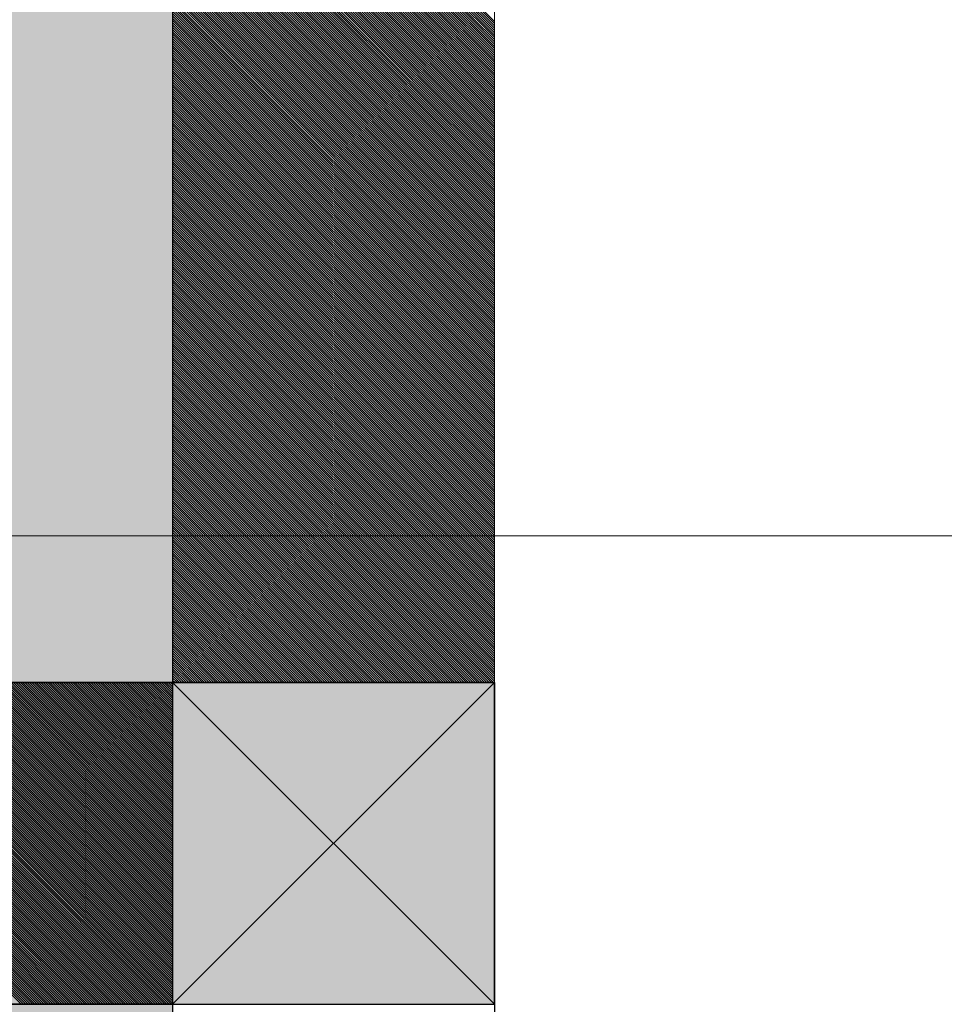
# Model space of a CAD drawing. Header units: millimetres. Extents: x 811 to 573824, y 137 to 100812.
# Tile 41 of 143: x 450388 to 450460, y 69775 to 69851. Entities that reach past the tile are written whole.
import ezdxf

# ---------------------------------------------------------------- set-up
doc = ezdxf.new("R2010")
doc.units = ezdxf.units.MM
doc.header["$LTSCALE"] = 3
doc.header["$MEASUREMENT"] = 0
doc.header["$PDMODE"] = 35
doc.layers.get('Defpoints').update_dxf_attribs({"lineweight": 0})
for name, color, linetype, lineweight in [('ARC - DIMENSIONS', 7, 'Continuous', 13), ('NEW BRICKWORK', 1, 'Continuous', 0), ('S Fur', 44, 'Continuous', 20), ('S-Hatch_8', 7, 'Continuous', 0), ('SA EQUIP', 250, 'Continuous', 25), ('Wall', 7, 'Continuous', 25)]:
    doc.layers.add(name, color=color, linetype=linetype, lineweight=lineweight)
doc.layers.add('GLASS', color=5, linetype='Continuous')
doc.layers.add('TEXT', color=7, linetype='Continuous')
doc.styles.get("Standard").update_dxf_attribs({"font": 'stylu.ttf'})
doc.dimstyles.new('ARC SCALE50', dxfattribs={"dimscale": 50, "dimtxt": 1, "dimasz": 1.5, "dimexe": 0.8, "dimexo": 0.8, "dimgap": 0.5, "dimtad": 0, "dimdec": 0, "dimrnd": 1, "dimzin": 0, "dimdsep": 46, "dimtxsty": 'Standard', "dimcen": 1.5, "dimdle": 0.8, "dimclrd": 256, "dimclre": 256, "dimclrt": 256, "dimadec": 0, "dimazin": 0, "dimtfac": 2, "dimtdec": 0, "dimtmove": 1, "dimatfit": 2, "dimfxl": 1, "dimtolj": 1, "dimtzin": 0, "dimlwd": -1, "dimlwe": 13, "dimarcsym": 0})

# ---------------------------------------------------------------- blocks, each defined once
blk = doc.blocks.new('*D258')
at = {"layer": 'ARC - DIMENSIONS', "lineweight": 13, "transparency": 16777216}
for p, q in [((450124.926, 69711.13), (450124.926, 69851.329)), ((452455.037, 69711.13), (452455.037, 69851.329))]:
    blk.add_line(p, q, dxfattribs=at)
at = {"layer": 'ARC - DIMENSIONS', "transparency": 16777216}
for p, q in [((450199.926, 69811.329), (451176.886, 69811.329)), ((452380.037, 69811.329), (451403.076, 69811.329))]:
    blk.add_line(p, q, dxfattribs=at)
for points in [[(450199.926, 69823.829), (450199.926, 69798.829), (450124.926, 69811.329)], [(452380.037, 69798.829), (452380.037, 69823.829), (452455.037, 69811.329)]]:
    blk.add_solid(points, dxfattribs=at)
at = {"layer": 'Defpoints', "color": 0, "transparency": 16777216}
for p in [(452455.037, 69811.329), (450124.926, 69671.13), (452455.037, 69671.13)]:
    blk.add_point(p, dxfattribs=at)
at = {"layer": 'ARC - DIMENSIONS', "transparency": 16777216, "insert": (451289.981, 69811.329), "char_height": 50, "attachment_point": 5}
blk.add_mtext('\\A1;2330', dxfattribs=at)
blk = doc.blocks.new('BAR BACK DISPLAY SHELVES')
at = {"layer": 'GLASS', "ltscale": 0.5}
h = blk.add_hatch(color=4, dxfattribs=at)
h.dxf.hatch_style = 1
h.paths.add_polyline_path([(68311.064, 74450.762), (68310.997, 78040.621), (68561.057, 78040.554), (68561.058, 74450.346)])
at = {"layer": 'SA EQUIP', "ltscale": 0.5, "true_color": 0xffffff}
h = blk.add_hatch(color=7, dxfattribs=at)
h.dxf.hatch_style = 1
h.paths.add_polyline_path([(68586.058, 77130.254), (68561.058, 77130.254), (68561.058, 77105.254), (68586.058, 77105.254)])
at = {"layer": 'S Fur'}
for p, q in [((68561.054, 77572.905, 0.181), (68561.057, 77130.254, 0.181)), ((68586.064, 77130.254, 0.181), (68586.061, 77572.905, 0.181)), ((68561.057, 77130.254, 0.181), (68586.064, 77130.254, 0.181))]:
    blk.add_line(p, q, dxfattribs=at)
at = {"layer": 'S-Hatch_8', "color": 0, "linetype": 'Continuous'}
for p, q in [((68586.064, 77181.629, 0.181), (68561.057, 77206.636, 0.181)), ((68586.064, 77181.452, 0.181), (68561.057, 77206.459, 0.181)), ((68586.064, 77181.275, 0.181), (68561.057, 77206.283, 0.181)), ((68586.064, 77181.099, 0.181), (68561.057, 77206.106, 0.181)), ((68586.064, 77180.922, 0.181), (68561.057, 77205.929, 0.181)), ((68586.064, 77180.745, 0.181), (68561.057, 77205.752, 0.181)), ((68586.064, 77180.568, 0.181), (68561.057, 77205.575, 0.181)), ((68586.064, 77180.391, 0.181), (68561.057, 77205.399, 0.181)), ((68586.064, 77180.215, 0.181), (68561.057, 77205.222, 0.181)), ((68586.064, 77180.038, 0.181), (68561.057, 77205.045, 0.181)), ((68586.064, 77179.861, 0.181), (68561.057, 77204.868, 0.181)), ((68586.064, 77179.684, 0.181), (68561.057, 77204.692, 0.181)), ((68586.064, 77179.508, 0.181), (68561.057, 77204.515, 0.181)), ((68586.064, 77179.331, 0.181), (68561.057, 77204.338, 0.181)), ((68586.064, 77179.154, 0.181), (68561.057, 77204.161, 0.181)), ((68586.064, 77178.977, 0.181), (68561.057, 77203.984, 0.181)), ((68586.064, 77178.8, 0.181), (68561.057, 77203.808, 0.181)), ((68586.064, 77178.624, 0.181), (68561.057, 77203.631, 0.181)), ((68586.064, 77178.447, 0.181), (68561.057, 77203.454, 0.181)), ((68586.064, 77178.27, 0.181), (68561.057, 77203.277, 0.181)), ((68586.064, 77178.093, 0.181), (68561.057, 77203.101, 0.181)), ((68586.064, 77177.917, 0.181), (68561.057, 77202.924, 0.181)), ((68586.064, 77177.74, 0.181), (68561.057, 77202.747, 0.181)), ((68586.064, 77177.563, 0.181), (68561.057, 77202.57, 0.181)), ((68586.064, 77177.386, 0.181), (68561.057, 77202.393, 0.181)), ((68586.064, 77177.209, 0.181), (68561.057, 77202.217, 0.181)), ((68586.064, 77177.033, 0.181), (68561.057, 77202.04, 0.181)), ((68586.064, 77176.856, 0.181), (68561.057, 77201.863, 0.181)), ((68586.064, 77176.679, 0.181), (68561.057, 77201.686, 0.181)), ((68586.064, 77176.502, 0.181), (68561.057, 77201.51, 0.181)), ((68586.064, 77176.326, 0.181), (68561.057, 77201.333, 0.181)), ((68586.064, 77176.149, 0.181), (68561.057, 77201.156, 0.181)), ((68586.064, 77175.972, 0.181), (68561.057, 77200.979, 0.181)), ((68586.064, 77175.795, 0.181), (68561.057, 77200.802, 0.181)), ((68586.064, 77175.618, 0.181), (68561.057, 77200.626, 0.181)), ((68586.064, 77175.442, 0.181), (68561.057, 77200.449, 0.181)), ((68586.064, 77175.265, 0.181), (68561.057, 77200.272, 0.181)), ((68586.064, 77175.088, 0.181), (68561.057, 77200.095, 0.181)), ((68586.064, 77174.911, 0.181), (68561.057, 77199.919, 0.181)), ((68586.064, 77174.735, 0.181), (68561.057, 77199.742, 0.181)), ((68586.064, 77174.558, 0.181), (68561.057, 77199.565, 0.181)), ((68586.064, 77174.381, 0.181), (68561.057, 77199.388, 0.181)), ((68586.064, 77174.204, 0.181), (68561.057, 77199.211, 0.181)), ((68586.064, 77174.027, 0.181), (68561.057, 77199.035, 0.181)), ((68586.064, 77173.851, 0.181), (68561.057, 77198.858, 0.181)), ((68586.064, 77173.674, 0.181), (68561.057, 77198.681, 0.181)), ((68586.064, 77173.497, 0.181), (68561.057, 77198.504, 0.181)), ((68586.064, 77173.32, 0.181), (68561.057, 77198.328, 0.181)), ((68586.064, 77173.144, 0.181), (68561.057, 77198.151, 0.181)), ((68586.064, 77172.967, 0.181), (68561.057, 77197.974, 0.181)), ((68586.064, 77172.79, 0.181), (68561.057, 77197.797, 0.181)), ((68586.064, 77172.613, 0.181), (68561.057, 77197.62, 0.181)), ((68586.064, 77172.436, 0.181), (68561.057, 77197.444, 0.181)), ((68586.064, 77172.26, 0.181), (68561.057, 77197.267, 0.181)), ((68586.064, 77172.083, 0.181), (68561.057, 77197.09, 0.181)), ((68586.064, 77171.906, 0.181), (68561.057, 77196.913, 0.181)), ((68586.064, 77171.729, 0.181), (68561.057, 77196.737, 0.181)), ((68586.064, 77171.553, 0.181), (68561.057, 77196.56, 0.181)), ((68586.064, 77171.376, 0.181), (68561.057, 77196.383, 0.181)), ((68586.064, 77171.199, 0.181), (68561.057, 77196.206, 0.181)), ((68586.064, 77171.022, 0.181), (68561.057, 77196.029, 0.181)), ((68586.064, 77170.845, 0.181), (68561.057, 77195.853, 0.181)), ((68586.064, 77170.669, 0.181), (68561.057, 77195.676, 0.181)), ((68586.064, 77170.492, 0.181), (68561.057, 77195.499, 0.181)), ((68586.064, 77170.315, 0.181), (68561.057, 77195.322, 0.181)), ((68586.064, 77170.138, 0.181), (68561.057, 77195.146, 0.181)), ((68586.064, 77169.962, 0.181), (68561.057, 77194.969, 0.181)), ((68586.064, 77169.785, 0.181), (68561.057, 77194.792, 0.181)), ((68586.064, 77169.608, 0.181), (68561.057, 77194.615, 0.181)), ((68586.064, 77169.431, 0.181), (68561.057, 77194.438, 0.181)), ((68586.064, 77169.254, 0.181), (68561.057, 77194.262, 0.181)), ((68586.064, 77169.078, 0.181), (68561.057, 77194.085, 0.181)), ((68586.064, 77168.901, 0.181), (68561.057, 77193.908, 0.181)), ((68586.064, 77168.724, 0.181), (68561.057, 77193.731, 0.181)), ((68586.064, 77168.547, 0.181), (68561.057, 77193.555, 0.181)), ((68586.064, 77168.371, 0.181), (68561.057, 77193.378, 0.181)), ((68586.064, 77168.194, 0.181), (68561.057, 77193.201, 0.181)), ((68586.064, 77168.017, 0.181), (68561.057, 77193.024, 0.181)), ((68586.064, 77167.84, 0.181), (68561.057, 77192.847, 0.181)), ((68586.064, 77167.663, 0.181), (68561.057, 77192.671, 0.181)), ((68586.064, 77167.487, 0.181), (68561.057, 77192.494, 0.181)), ((68586.064, 77167.31, 0.181), (68561.057, 77192.317, 0.181)), ((68586.064, 77167.133, 0.181), (68561.057, 77192.14, 0.181)), ((68586.064, 77166.956, 0.181), (68561.057, 77191.964, 0.181)), ((68586.064, 77166.78, 0.181), (68561.057, 77191.787, 0.181)), ((68586.064, 77166.603, 0.181), (68561.057, 77191.61, 0.181)), ((68586.064, 77166.426, 0.181), (68561.057, 77191.433, 0.181)), ((68586.064, 77166.249, 0.181), (68561.057, 77191.256, 0.181)), ((68586.064, 77166.072, 0.181), (68561.057, 77191.08, 0.181)), ((68586.064, 77165.896, 0.181), (68561.057, 77190.903, 0.181)), ((68586.064, 77165.719, 0.181), (68561.057, 77190.726, 0.181)), ((68586.064, 77165.542, 0.181), (68561.057, 77190.549, 0.181)), ((68586.064, 77165.365, 0.181), (68561.057, 77190.373, 0.181)), ((68586.064, 77165.189, 0.181), (68561.057, 77190.196, 0.181)), ((68586.064, 77165.012, 0.181), (68561.057, 77190.019, 0.181)), ((68586.064, 77164.835, 0.181), (68561.057, 77189.842, 0.181)), ((68586.064, 77164.658, 0.181), (68561.057, 77189.665, 0.181)), ((68586.064, 77164.481, 0.181), (68561.057, 77189.489, 0.181)), ((68586.064, 77164.305, 0.181), (68561.057, 77189.312, 0.181)), ((68586.064, 77164.128, 0.181), (68561.057, 77189.135, 0.181)), ((68586.064, 77163.951, 0.181), (68561.057, 77188.958, 0.181)), ((68586.064, 77163.774, 0.181), (68561.057, 77188.782, 0.181)), ((68586.064, 77163.598, 0.181), (68561.057, 77188.605, 0.181)), ((68586.064, 77163.421, 0.181), (68561.057, 77188.428, 0.181)), ((68586.064, 77163.244, 0.181), (68561.057, 77188.251, 0.181)), ((68586.064, 77163.067, 0.181), (68561.057, 77188.074, 0.181)), ((68586.064, 77162.89, 0.181), (68561.057, 77187.898, 0.181)), ((68586.064, 77162.714, 0.181), (68561.057, 77187.721, 0.181)), ((68586.064, 77162.537, 0.181), (68561.057, 77187.544, 0.181)), ((68586.064, 77162.36, 0.181), (68561.057, 77187.367, 0.181)), ((68586.064, 77162.183, 0.181), (68561.057, 77187.191, 0.181)), ((68586.064, 77162.007, 0.181), (68561.057, 77187.014, 0.181)), ((68586.064, 77161.83, 0.181), (68561.057, 77186.837, 0.181)), ((68586.064, 77161.653, 0.181), (68561.057, 77186.66, 0.181)), ((68586.064, 77161.476, 0.181), (68561.057, 77186.483, 0.181)), ((68586.064, 77161.299, 0.181), (68561.057, 77186.307, 0.181)), ((68586.064, 77161.123, 0.181), (68561.057, 77186.13, 0.181)), ((68586.064, 77160.946, 0.181), (68561.057, 77185.953, 0.181)), ((68586.064, 77160.769, 0.181), (68561.057, 77185.776, 0.181)), ((68586.064, 77160.592, 0.181), (68561.057, 77185.6, 0.181)), ((68586.064, 77160.416, 0.181), (68561.057, 77185.423, 0.181)), ((68586.064, 77160.239, 0.181), (68561.057, 77185.246, 0.181)), ((68586.064, 77160.062, 0.181), (68561.057, 77185.069, 0.181)), ((68586.064, 77159.885, 0.181), (68561.057, 77184.892, 0.181)), ((68586.064, 77159.708, 0.181), (68561.057, 77184.716, 0.181)), ((68586.064, 77159.532, 0.181), (68561.057, 77184.539, 0.181)), ((68586.064, 77159.355, 0.181), (68561.057, 77184.362, 0.181)), ((68586.064, 77159.178, 0.181), (68561.057, 77184.185, 0.181)), ((68586.064, 77159.001, 0.181), (68561.057, 77184.009, 0.181)), ((68586.064, 77158.825, 0.181), (68561.057, 77183.832, 0.181)), ((68586.064, 77158.648, 0.181), (68561.057, 77183.655, 0.181)), ((68586.064, 77158.471, 0.181), (68561.057, 77183.478, 0.181)), ((68586.064, 77158.294, 0.181), (68561.057, 77183.301, 0.181)), ((68586.064, 77158.117, 0.181), (68561.057, 77183.125, 0.181)), ((68586.064, 77157.941, 0.181), (68561.057, 77182.948, 0.181)), ((68586.064, 77157.764, 0.181), (68561.057, 77182.771, 0.181)), ((68586.064, 77157.587, 0.181), (68561.057, 77182.594, 0.181)), ((68586.064, 77157.41, 0.181), (68561.057, 77182.418, 0.181)), ((68586.064, 77157.234, 0.181), (68561.057, 77182.241, 0.181)), ((68586.064, 77157.057, 0.181), (68561.057, 77182.064, 0.181)), ((68586.064, 77156.88, 0.181), (68561.057, 77181.887, 0.181)), ((68586.064, 77156.703, 0.181), (68561.057, 77181.71, 0.181)), ((68586.064, 77156.526, 0.181), (68561.057, 77181.534, 0.181)), ((68586.064, 77156.35, 0.181), (68561.057, 77181.357, 0.181)), ((68586.064, 77156.173, 0.181), (68561.057, 77181.18, 0.181)), ((68586.064, 77155.996, 0.181), (68561.057, 77181.003, 0.181)), ((68586.064, 77155.819, 0.181), (68561.057, 77180.827, 0.181)), ((68586.064, 77155.643, 0.181), (68561.057, 77180.65, 0.181)), ((68586.064, 77155.466, 0.181), (68561.057, 77180.473, 0.181)), ((68586.064, 77155.289, 0.181), (68561.057, 77180.296, 0.181)), ((68586.064, 77155.112, 0.181), (68561.057, 77180.119, 0.181)), ((68586.064, 77154.935, 0.181), (68561.057, 77179.943, 0.181)), ((68586.064, 77154.759, 0.181), (68561.057, 77179.766, 0.181)), ((68586.064, 77154.582, 0.181), (68561.057, 77179.589, 0.181)), ((68586.064, 77154.405, 0.181), (68561.057, 77179.412, 0.181)), ((68586.064, 77154.228, 0.181), (68561.057, 77179.236, 0.181)), ((68586.064, 77154.052, 0.181), (68561.057, 77179.059, 0.181)), ((68586.064, 77153.875, 0.181), (68561.057, 77178.882, 0.181)), ((68586.064, 77153.698, 0.181), (68561.057, 77178.705, 0.181)), ((68586.064, 77153.521, 0.181), (68561.057, 77178.528, 0.181)), ((68586.064, 77153.344, 0.181), (68561.057, 77178.352, 0.181)), ((68586.064, 77153.168, 0.181), (68561.057, 77178.175, 0.181)), ((68586.064, 77152.991, 0.181), (68561.057, 77177.998, 0.181)), ((68586.064, 77152.814, 0.181), (68561.057, 77177.821, 0.181)), ((68586.064, 77152.637, 0.181), (68561.057, 77177.645, 0.181)), ((68586.064, 77152.461, 0.181), (68561.057, 77177.468, 0.181)), ((68586.064, 77152.284, 0.181), (68561.057, 77177.291, 0.181)), ((68586.064, 77152.107, 0.181), (68561.057, 77177.114, 0.181)), ((68586.064, 77151.93, 0.181), (68561.057, 77176.937, 0.181)), ((68586.064, 77151.753, 0.181), (68561.057, 77176.761, 0.181)), ((68586.064, 77151.577, 0.181), (68561.057, 77176.584, 0.181)), ((68586.064, 77151.4, 0.181), (68561.057, 77176.407, 0.181)), ((68586.064, 77151.223, 0.181), (68561.057, 77176.23, 0.181)), ((68586.064, 77151.046, 0.181), (68561.057, 77176.054, 0.181)), ((68586.064, 77150.87, 0.181), (68561.057, 77175.877, 0.181)), ((68586.064, 77150.693, 0.181), (68561.057, 77175.7, 0.181)), ((68586.064, 77150.516, 0.181), (68561.057, 77175.523, 0.181)), ((68586.064, 77150.339, 0.181), (68561.057, 77175.346, 0.181)), ((68586.064, 77150.162, 0.181), (68561.057, 77175.17, 0.181)), ((68586.064, 77149.986, 0.181), (68561.057, 77174.993, 0.181)), ((68586.064, 77149.809, 0.181), (68561.057, 77174.816, 0.181)), ((68586.064, 77149.632, 0.181), (68561.057, 77174.639, 0.181)), ((68586.064, 77149.455, 0.181), (68561.057, 77174.463, 0.181)), ((68586.064, 77149.279, 0.181), (68561.057, 77174.286, 0.181)), ((68586.064, 77149.102, 0.181), (68561.057, 77174.109, 0.181)), ((68586.064, 77148.925, 0.181), (68561.057, 77173.932, 0.181)), ((68586.064, 77148.748, 0.181), (68561.057, 77173.755, 0.181)), ((68586.064, 77148.571, 0.181), (68561.057, 77173.579, 0.181)), ((68586.064, 77148.395, 0.181), (68561.057, 77173.402, 0.181)), ((68586.064, 77148.218, 0.181), (68561.057, 77173.225, 0.181)), ((68586.064, 77148.041, 0.181), (68561.057, 77173.048, 0.181)), ((68586.064, 77147.864, 0.181), (68561.057, 77172.872, 0.181)), ((68586.064, 77147.688, 0.181), (68561.057, 77172.695, 0.181)), ((68586.064, 77147.511, 0.181), (68561.057, 77172.518, 0.181)), ((68586.064, 77147.334, 0.181), (68561.057, 77172.341, 0.181)), ((68586.064, 77147.157, 0.181), (68561.057, 77172.164, 0.181)), ((68586.064, 77146.98, 0.181), (68561.057, 77171.988, 0.181)), ((68586.064, 77146.804, 0.181), (68561.057, 77171.811, 0.181)), ((68586.064, 77146.627, 0.181), (68561.057, 77171.634, 0.181)), ((68586.064, 77146.45, 0.181), (68561.057, 77171.457, 0.181)), ((68586.064, 77146.273, 0.181), (68561.057, 77171.281, 0.181)), ((68586.064, 77146.097, 0.181), (68561.057, 77171.104, 0.181)), ((68586.064, 77145.92, 0.181), (68561.057, 77170.927, 0.181)), ((68586.064, 77145.743, 0.181), (68561.057, 77170.75, 0.181)), ((68586.064, 77145.566, 0.181), (68561.057, 77170.573, 0.181)), ((68586.064, 77145.389, 0.181), (68561.057, 77170.397, 0.181)), ((68586.064, 77145.213, 0.181), (68561.057, 77170.22, 0.181)), ((68586.064, 77145.036, 0.181), (68561.057, 77170.043, 0.181)), ((68586.064, 77144.859, 0.181), (68561.057, 77169.866, 0.181)), ((68586.064, 77144.682, 0.181), (68561.057, 77169.69, 0.181)), ((68586.064, 77144.506, 0.181), (68561.057, 77169.513, 0.181)), ((68586.064, 77144.329, 0.181), (68561.057, 77169.336, 0.181)), ((68586.064, 77144.152, 0.181), (68561.057, 77169.159, 0.181)), ((68586.064, 77143.975, 0.181), (68561.057, 77168.982, 0.181)), ((68586.064, 77143.798, 0.181), (68561.057, 77168.806, 0.181)), ((68586.064, 77143.622, 0.181), (68561.057, 77168.629, 0.181)), ((68586.064, 77143.445, 0.181), (68561.057, 77168.452, 0.181)), ((68586.064, 77143.268, 0.181), (68561.057, 77168.275, 0.181)), ((68586.064, 77143.091, 0.181), (68561.057, 77168.099, 0.181)), ((68586.064, 77142.915, 0.181), (68561.057, 77167.922, 0.181)), ((68586.064, 77142.738, 0.181), (68561.057, 77167.745, 0.181)), ((68586.064, 77142.561, 0.181), (68561.057, 77167.568, 0.181)), ((68586.064, 77142.384, 0.181), (68561.057, 77167.391, 0.181)), ((68586.064, 77142.207, 0.181), (68561.057, 77167.215, 0.181)), ((68586.064, 77142.031, 0.181), (68561.057, 77167.038, 0.181)), ((68586.064, 77141.854, 0.181), (68561.057, 77166.861, 0.181)), ((68586.064, 77141.677, 0.181), (68561.057, 77166.684, 0.181)), ((68586.064, 77141.5, 0.181), (68561.057, 77166.508, 0.181)), ((68586.064, 77141.324, 0.181), (68561.057, 77166.331, 0.181)), ((68586.064, 77141.147, 0.181), (68561.057, 77166.154, 0.181)), ((68586.064, 77140.97, 0.181), (68561.057, 77165.977, 0.181)), ((68586.064, 77140.793, 0.181), (68561.057, 77165.8, 0.181)), ((68586.064, 77140.616, 0.181), (68561.057, 77165.624, 0.181)), ((68586.064, 77140.44, 0.181), (68561.057, 77165.447, 0.181)), ((68586.064, 77140.263, 0.181), (68561.057, 77165.27, 0.181)), ((68586.064, 77140.086, 0.181), (68561.057, 77165.093, 0.181)), ((68586.064, 77139.909, 0.181), (68561.057, 77164.917, 0.181)), ((68586.064, 77139.733, 0.181), (68561.057, 77164.74, 0.181)), ((68586.064, 77139.556, 0.181), (68561.057, 77164.563, 0.181)), ((68586.064, 77139.379, 0.181), (68561.057, 77164.386, 0.181)), ((68586.064, 77139.202, 0.181), (68561.057, 77164.209, 0.181)), ((68586.064, 77139.025, 0.181), (68561.057, 77164.033, 0.181)), ((68586.064, 77138.849, 0.181), (68561.057, 77163.856, 0.181)), ((68586.064, 77138.672, 0.181), (68561.057, 77163.679, 0.181)), ((68586.064, 77138.495, 0.181), (68561.057, 77163.502, 0.181)), ((68586.064, 77138.318, 0.181), (68561.057, 77163.326, 0.181)), ((68586.064, 77138.142, 0.181), (68561.057, 77163.149, 0.181)), ((68586.064, 77137.965, 0.181), (68561.057, 77162.972, 0.181)), ((68586.064, 77137.788, 0.181), (68561.057, 77162.795, 0.181)), ((68586.064, 77137.611, 0.181), (68561.057, 77162.618, 0.181)), ((68586.064, 77137.434, 0.181), (68561.057, 77162.442, 0.181)), ((68586.064, 77137.258, 0.181), (68561.057, 77162.265, 0.181)), ((68586.064, 77137.081, 0.181), (68561.057, 77162.088, 0.181)), ((68586.064, 77136.904, 0.181), (68561.057, 77161.911, 0.181)), ((68586.064, 77136.727, 0.181), (68561.057, 77161.735, 0.181)), ((68586.064, 77136.551, 0.181), (68561.057, 77161.558, 0.181)), ((68586.064, 77136.374, 0.181), (68561.057, 77161.381, 0.181)), ((68586.064, 77136.197, 0.181), (68561.057, 77161.204, 0.181)), ((68586.064, 77136.02, 0.181), (68561.057, 77161.027, 0.181)), ((68586.064, 77135.843, 0.181), (68561.057, 77160.851, 0.181)), ((68586.064, 77135.667, 0.181), (68561.057, 77160.674, 0.181)), ((68586.064, 77135.49, 0.181), (68561.057, 77160.497, 0.181)), ((68586.064, 77135.313, 0.181), (68561.057, 77160.32, 0.181)), ((68586.064, 77135.136, 0.181), (68561.057, 77160.144, 0.181)), ((68586.064, 77134.96, 0.181), (68561.057, 77159.967, 0.181)), ((68586.064, 77134.783, 0.181), (68561.057, 77159.79, 0.181)), ((68586.064, 77134.606, 0.181), (68561.057, 77159.613, 0.181)), ((68586.064, 77134.429, 0.181), (68561.057, 77159.436, 0.181)), ((68586.064, 77134.252, 0.181), (68561.057, 77159.26, 0.181)), ((68586.064, 77134.076, 0.181), (68561.057, 77159.083, 0.181)), ((68586.064, 77133.899, 0.181), (68561.057, 77158.906, 0.181)), ((68586.064, 77133.722, 0.181), (68561.057, 77158.729, 0.181)), ((68586.064, 77133.545, 0.181), (68561.057, 77158.553, 0.181)), ((68586.064, 77133.369, 0.181), (68561.057, 77158.376, 0.181)), ((68586.064, 77133.192, 0.181), (68561.057, 77158.199, 0.181)), ((68586.064, 77133.015, 0.181), (68561.057, 77158.022, 0.181)), ((68586.064, 77132.838, 0.181), (68561.057, 77157.845, 0.181)), ((68586.064, 77132.661, 0.181), (68561.057, 77157.669, 0.181)), ((68586.064, 77132.485, 0.181), (68561.057, 77157.492, 0.181)), ((68586.064, 77132.308, 0.181), (68561.057, 77157.315, 0.181)), ((68586.064, 77132.131, 0.181), (68561.057, 77157.138, 0.181)), ((68586.064, 77131.954, 0.181), (68561.057, 77156.962, 0.181)), ((68586.064, 77131.778, 0.181), (68561.057, 77156.785, 0.181)), ((68586.064, 77131.601, 0.181), (68561.057, 77156.608, 0.181)), ((68586.064, 77131.424, 0.181), (68561.057, 77156.431, 0.181)), ((68586.064, 77131.247, 0.181), (68561.057, 77156.254, 0.181)), ((68586.064, 77131.07, 0.181), (68561.057, 77156.078, 0.181)), ((68586.064, 77130.894, 0.181), (68561.057, 77155.901, 0.181)), ((68586.064, 77130.717, 0.181), (68561.057, 77155.724, 0.181)), ((68586.064, 77130.54, 0.181), (68561.057, 77155.547, 0.181)), ((68586.064, 77130.363, 0.181), (68561.057, 77155.371, 0.181)), ((68585.997, 77130.254, 0.181), (68561.057, 77155.194, 0.181)), ((68585.82, 77130.254, 0.181), (68561.057, 77155.017, 0.181)), ((68585.643, 77130.254, 0.181), (68561.057, 77154.84, 0.181)), ((68585.467, 77130.254, 0.181), (68561.057, 77154.663, 0.181)), ((68585.29, 77130.254, 0.181), (68561.057, 77154.487, 0.181)), ((68585.113, 77130.254, 0.181), (68561.057, 77154.31, 0.181)), ((68584.936, 77130.254, 0.181), (68561.057, 77154.133, 0.181)), ((68584.76, 77130.254, 0.181), (68561.057, 77153.956, 0.181)), ((68584.583, 77130.254, 0.181), (68561.057, 77153.78, 0.181)), ((68584.406, 77130.254, 0.181), (68561.057, 77153.603, 0.181)), ((68584.229, 77130.254, 0.181), (68561.057, 77153.426, 0.181)), ((68584.052, 77130.254, 0.181), (68561.057, 77153.249, 0.181)), ((68583.876, 77130.254, 0.181), (68561.057, 77153.072, 0.181)), ((68583.699, 77130.254, 0.181), (68561.057, 77152.896, 0.181)), ((68583.522, 77130.254, 0.181), (68561.057, 77152.719, 0.181)), ((68583.345, 77130.254, 0.181), (68561.057, 77152.542, 0.181)), ((68583.169, 77130.254, 0.181), (68561.057, 77152.365, 0.181)), ((68582.992, 77130.254, 0.181), (68561.057, 77152.189, 0.181)), ((68582.815, 77130.254, 0.181), (68561.057, 77152.012, 0.181)), ((68582.638, 77130.254, 0.181), (68561.057, 77151.835, 0.181)), ((68582.461, 77130.254, 0.181), (68561.057, 77151.658, 0.181)), ((68582.285, 77130.254, 0.181), (68561.057, 77151.481, 0.181)), ((68582.108, 77130.254, 0.181), (68561.057, 77151.305, 0.181)), ((68581.931, 77130.254, 0.181), (68561.057, 77151.128, 0.181)), ((68581.754, 77130.254, 0.181), (68561.057, 77150.951, 0.181)), ((68581.578, 77130.254, 0.181), (68561.057, 77150.774, 0.181)), ((68581.401, 77130.254, 0.181), (68561.057, 77150.598, 0.181)), ((68581.224, 77130.254, 0.181), (68561.057, 77150.421, 0.181)), ((68581.047, 77130.254, 0.181), (68561.057, 77150.244, 0.181)), ((68580.87, 77130.254, 0.181), (68561.057, 77150.067, 0.181)), ((68580.694, 77130.254, 0.181), (68561.057, 77149.89, 0.181)), ((68580.517, 77130.254, 0.181), (68561.057, 77149.714, 0.181)), ((68580.34, 77130.254, 0.181), (68561.057, 77149.537, 0.181)), ((68580.163, 77130.254, 0.181), (68561.057, 77149.36, 0.181)), ((68579.987, 77130.254, 0.181), (68561.057, 77149.183, 0.181)), ((68579.81, 77130.254, 0.181), (68561.057, 77149.007, 0.181)), ((68579.633, 77130.254, 0.181), (68561.057, 77148.83, 0.181)), ((68579.456, 77130.254, 0.181), (68561.057, 77148.653, 0.181)), ((68579.279, 77130.254, 0.181), (68561.057, 77148.476, 0.181)), ((68579.103, 77130.254, 0.181), (68561.057, 77148.299, 0.181)), ((68578.926, 77130.254, 0.181), (68561.057, 77148.123, 0.181)), ((68578.749, 77130.254, 0.181), (68561.057, 77147.946, 0.181)), ((68578.572, 77130.254, 0.181), (68561.057, 77147.769, 0.181)), ((68578.396, 77130.254, 0.181), (68561.057, 77147.592, 0.181)), ((68578.219, 77130.254, 0.181), (68561.057, 77147.416, 0.181)), ((68578.042, 77130.254, 0.181), (68561.057, 77147.239, 0.181)), ((68577.865, 77130.254, 0.181), (68561.057, 77147.062, 0.181)), ((68577.688, 77130.254, 0.181), (68561.057, 77146.885, 0.181)), ((68577.512, 77130.254, 0.181), (68561.057, 77146.708, 0.181)), ((68577.335, 77130.254, 0.181), (68561.057, 77146.532, 0.181)), ((68577.158, 77130.254, 0.181), (68561.057, 77146.355, 0.181)), ((68576.981, 77130.254, 0.181), (68561.057, 77146.178, 0.181)), ((68576.805, 77130.254, 0.181), (68561.057, 77146.001, 0.181)), ((68576.628, 77130.254, 0.181), (68561.057, 77145.825, 0.181)), ((68576.451, 77130.254, 0.181), (68561.057, 77145.648, 0.181)), ((68576.274, 77130.254, 0.181), (68561.057, 77145.471, 0.181)), ((68576.097, 77130.254, 0.181), (68561.057, 77145.294, 0.181)), ((68575.921, 77130.254, 0.181), (68561.057, 77145.117, 0.181)), ((68575.744, 77130.254, 0.181), (68561.057, 77144.941, 0.181)), ((68575.567, 77130.254, 0.181), (68561.057, 77144.764, 0.181)), ((68575.39, 77130.254, 0.181), (68561.057, 77144.587, 0.181)), ((68575.214, 77130.254, 0.181), (68561.057, 77144.41, 0.181)), ((68575.037, 77130.254, 0.181), (68561.057, 77144.234, 0.181)), ((68574.86, 77130.254, 0.181), (68561.057, 77144.057, 0.181)), ((68574.683, 77130.254, 0.181), (68561.057, 77143.88, 0.181)), ((68574.506, 77130.254, 0.181), (68561.057, 77143.703, 0.181)), ((68574.33, 77130.254, 0.181), (68561.057, 77143.526, 0.181)), ((68574.153, 77130.254, 0.181), (68561.057, 77143.35, 0.181)), ((68573.976, 77130.254, 0.181), (68561.057, 77143.173, 0.181)), ((68573.799, 77130.254, 0.181), (68561.057, 77142.996, 0.181)), ((68573.623, 77130.254, 0.181), (68561.057, 77142.819, 0.181)), ((68573.446, 77130.254, 0.181), (68561.057, 77142.643, 0.181)), ((68573.269, 77130.254, 0.181), (68561.057, 77142.466, 0.181)), ((68573.092, 77130.254, 0.181), (68561.057, 77142.289, 0.181)), ((68572.915, 77130.254, 0.181), (68561.057, 77142.112, 0.181)), ((68572.739, 77130.254, 0.181), (68561.057, 77141.935, 0.181)), ((68572.562, 77130.254, 0.181), (68561.057, 77141.759, 0.181)), ((68572.385, 77130.254, 0.181), (68561.057, 77141.582, 0.181)), ((68572.208, 77130.254, 0.181), (68561.057, 77141.405, 0.181)), ((68572.032, 77130.254, 0.181), (68561.057, 77141.228, 0.181)), ((68571.855, 77130.254, 0.181), (68561.057, 77141.052, 0.181)), ((68571.678, 77130.254, 0.181), (68561.057, 77140.875, 0.181)), ((68571.501, 77130.254, 0.181), (68561.057, 77140.698, 0.181)), ((68571.324, 77130.254, 0.181), (68561.057, 77140.521, 0.181)), ((68571.148, 77130.254, 0.181), (68561.057, 77140.344, 0.181)), ((68570.971, 77130.254, 0.181), (68561.057, 77140.168, 0.181)), ((68570.794, 77130.254, 0.181), (68561.057, 77139.991, 0.181)), ((68570.617, 77130.254, 0.181), (68561.057, 77139.814, 0.181)), ((68570.441, 77130.254, 0.181), (68561.057, 77139.637, 0.181)), ((68570.264, 77130.254, 0.181), (68561.057, 77139.461, 0.181)), ((68570.087, 77130.254, 0.181), (68561.057, 77139.284, 0.181)), ((68569.91, 77130.254, 0.181), (68561.057, 77139.107, 0.181)), ((68569.733, 77130.254, 0.181), (68561.057, 77138.93, 0.181)), ((68569.557, 77130.254, 0.181), (68561.057, 77138.753, 0.181)), ((68569.38, 77130.254, 0.181), (68561.057, 77138.577, 0.181)), ((68569.203, 77130.254, 0.181), (68561.057, 77138.4, 0.181)), ((68569.026, 77130.254, 0.181), (68561.057, 77138.223, 0.181)), ((68568.85, 77130.254, 0.181), (68561.057, 77138.046, 0.181)), ((68568.673, 77130.254, 0.181), (68561.057, 77137.87, 0.181)), ((68568.496, 77130.254, 0.181), (68561.057, 77137.693, 0.181)), ((68568.319, 77130.254, 0.181), (68561.057, 77137.516, 0.181)), ((68568.142, 77130.254, 0.181), (68561.057, 77137.339, 0.181)), ((68567.966, 77130.254, 0.181), (68561.057, 77137.162, 0.181)), ((68567.789, 77130.254, 0.181), (68561.057, 77136.986, 0.181)), ((68567.612, 77130.254, 0.181), (68561.057, 77136.809, 0.181)), ((68567.435, 77130.254, 0.181), (68561.057, 77136.632, 0.181)), ((68567.259, 77130.254, 0.181), (68561.057, 77136.455, 0.181)), ((68567.082, 77130.254, 0.181), (68561.057, 77136.279, 0.181)), ((68566.905, 77130.254, 0.181), (68561.057, 77136.102, 0.181)), ((68566.728, 77130.254, 0.181), (68561.057, 77135.925, 0.181)), ((68566.552, 77130.254, 0.181), (68561.057, 77135.748, 0.181)), ((68566.375, 77130.254, 0.181), (68561.057, 77135.571, 0.181)), ((68566.198, 77130.254, 0.181), (68561.057, 77135.395, 0.181)), ((68566.021, 77130.254, 0.181), (68561.057, 77135.218, 0.181)), ((68565.844, 77130.254, 0.181), (68561.057, 77135.041, 0.181)), ((68565.668, 77130.254, 0.181), (68561.057, 77134.864, 0.181)), ((68565.491, 77130.254, 0.181), (68561.057, 77134.688, 0.181)), ((68565.314, 77130.254, 0.181), (68561.057, 77134.511, 0.181)), ((68565.137, 77130.254, 0.181), (68561.057, 77134.334, 0.181)), ((68564.961, 77130.254, 0.181), (68561.057, 77134.157, 0.181)), ((68564.784, 77130.254, 0.181), (68561.057, 77133.98, 0.181)), ((68564.607, 77130.254, 0.181), (68561.057, 77133.804, 0.181)), ((68564.43, 77130.254, 0.181), (68561.057, 77133.627, 0.181)), ((68564.253, 77130.254, 0.181), (68561.057, 77133.45, 0.181)), ((68564.077, 77130.254, 0.181), (68561.057, 77133.273, 0.181)), ((68563.9, 77130.254, 0.181), (68561.057, 77133.097, 0.181)), ((68563.723, 77130.254, 0.181), (68561.057, 77132.92, 0.181)), ((68563.546, 77130.254, 0.181), (68561.057, 77132.743, 0.181)), ((68563.37, 77130.254, 0.181), (68561.057, 77132.566, 0.181)), ((68563.193, 77130.254, 0.181), (68561.057, 77132.389, 0.181)), ((68563.016, 77130.254, 0.181), (68561.057, 77132.213, 0.181)), ((68562.839, 77130.254, 0.181), (68561.057, 77132.036, 0.181)), ((68562.662, 77130.254, 0.181), (68561.057, 77131.859, 0.181)), ((68562.486, 77130.254, 0.181), (68561.057, 77131.682, 0.181)), ((68562.309, 77130.254, 0.181), (68561.057, 77131.506, 0.181)), ((68562.132, 77130.254, 0.181), (68561.057, 77131.329, 0.181)), ((68561.955, 77130.254, 0.181), (68561.057, 77131.152, 0.181)), ((68561.779, 77130.254, 0.181), (68561.057, 77130.975, 0.181)), ((68561.602, 77130.254, 0.181), (68561.057, 77130.798, 0.181)), ((68561.425, 77130.254, 0.181), (68561.057, 77130.622, 0.181)), ((68561.248, 77130.254, 0.181), (68561.057, 77130.445, 0.181)), ((68549.302, 77105.254, 0.181), (68524.302, 77130.254, 0.181)), ((68549.479, 77105.254, 0.181), (68524.479, 77130.254, 0.181)), ((68549.655, 77105.254, 0.181), (68524.655, 77130.254, 0.181)), ((68549.832, 77105.254, 0.181), (68524.832, 77130.254, 0.181)), ((68550.009, 77105.254, 0.181), (68525.009, 77130.254, 0.181)), ((68550.186, 77105.254, 0.181), (68525.186, 77130.254, 0.181)), ((68550.363, 77105.254, 0.181), (68525.363, 77130.254, 0.181)), ((68550.539, 77105.254, 0.181), (68525.539, 77130.254, 0.181)), ((68550.716, 77105.254, 0.181), (68525.716, 77130.254, 0.181)), ((68550.893, 77105.254, 0.181), (68525.893, 77130.254, 0.181)), ((68551.07, 77105.254, 0.181), (68526.07, 77130.254, 0.181)), ((68551.246, 77105.254, 0.181), (68526.246, 77130.254, 0.181)), ((68551.423, 77105.254, 0.181), (68526.423, 77130.254, 0.181)), ((68551.6, 77105.254, 0.181), (68526.6, 77130.254, 0.181)), ((68551.777, 77105.254, 0.181), (68526.777, 77130.254, 0.181)), ((68551.954, 77105.254, 0.181), (68526.954, 77130.254, 0.181)), ((68552.13, 77105.254, 0.181), (68527.13, 77130.254, 0.181)), ((68552.307, 77105.254, 0.181), (68527.307, 77130.254, 0.181)), ((68552.484, 77105.254, 0.181), (68527.484, 77130.254, 0.181)), ((68552.661, 77105.254, 0.181), (68527.661, 77130.254, 0.181)), ((68552.837, 77105.254, 0.181), (68527.837, 77130.254, 0.181)), ((68553.014, 77105.254, 0.181), (68528.014, 77130.254, 0.181)), ((68553.191, 77105.254, 0.181), (68528.191, 77130.254, 0.181)), ((68553.368, 77105.254, 0.181), (68528.368, 77130.254, 0.181)), ((68553.545, 77105.254, 0.181), (68528.545, 77130.254, 0.181)), ((68553.721, 77105.254, 0.181), (68528.721, 77130.254, 0.181)), ((68553.898, 77105.254, 0.181), (68528.898, 77130.254, 0.181)), ((68554.075, 77105.254, 0.181), (68529.075, 77130.254, 0.181)), ((68554.252, 77105.254, 0.181), (68529.252, 77130.254, 0.181)), ((68554.428, 77105.254, 0.181), (68529.428, 77130.254, 0.181)), ((68554.605, 77105.254, 0.181), (68529.605, 77130.254, 0.181)), ((68554.782, 77105.254, 0.181), (68529.782, 77130.254, 0.181)), ((68554.959, 77105.254, 0.181), (68529.959, 77130.254, 0.181)), ((68555.136, 77105.254, 0.181), (68530.136, 77130.254, 0.181)), ((68555.312, 77105.254, 0.181), (68530.312, 77130.254, 0.181)), ((68555.489, 77105.254, 0.181), (68530.489, 77130.254, 0.181)), ((68555.666, 77105.254, 0.181), (68530.666, 77130.254, 0.181)), ((68555.843, 77105.254, 0.181), (68530.843, 77130.254, 0.181)), ((68556.019, 77105.254, 0.181), (68531.019, 77130.254, 0.181)), ((68556.196, 77105.254, 0.181), (68531.196, 77130.254, 0.181)), ((68556.373, 77105.254, 0.181), (68531.373, 77130.254, 0.181)), ((68556.55, 77105.254, 0.181), (68531.55, 77130.254, 0.181)), ((68556.726, 77105.254, 0.181), (68531.726, 77130.254, 0.181)), ((68556.903, 77105.254, 0.181), (68531.903, 77130.254, 0.181)), ((68557.08, 77105.254, 0.181), (68532.08, 77130.254, 0.181)), ((68557.257, 77105.254, 0.181), (68532.257, 77130.254, 0.181)), ((68557.434, 77105.254, 0.181), (68532.434, 77130.254, 0.181)), ((68557.61, 77105.254, 0.181), (68532.61, 77130.254, 0.181)), ((68557.787, 77105.254, 0.181), (68532.787, 77130.254, 0.181)), ((68557.964, 77105.254, 0.181), (68532.964, 77130.254, 0.181)), ((68558.141, 77105.254, 0.181), (68533.141, 77130.254, 0.181)), ((68558.317, 77105.254, 0.181), (68533.317, 77130.254, 0.181)), ((68558.494, 77105.254, 0.181), (68533.494, 77130.254, 0.181)), ((68558.671, 77105.254, 0.181), (68533.671, 77130.254, 0.181)), ((68558.848, 77105.254, 0.181), (68533.848, 77130.254, 0.181)), ((68559.025, 77105.254, 0.181), (68534.025, 77130.254, 0.181)), ((68559.201, 77105.254, 0.181), (68534.201, 77130.254, 0.181)), ((68559.378, 77105.254, 0.181), (68534.378, 77130.254, 0.181)), ((68559.555, 77105.254, 0.181), (68534.555, 77130.254, 0.181)), ((68559.732, 77105.254, 0.181), (68534.732, 77130.254, 0.181)), ((68559.908, 77105.254, 0.181), (68534.908, 77130.254, 0.181)), ((68560.085, 77105.254, 0.181), (68535.085, 77130.254, 0.181)), ((68560.262, 77105.254, 0.181), (68535.262, 77130.254, 0.181)), ((68560.439, 77105.254, 0.181), (68535.439, 77130.254, 0.181)), ((68560.616, 77105.254, 0.181), (68535.616, 77130.254, 0.181)), ((68560.792, 77105.254, 0.181), (68535.792, 77130.254, 0.181)), ((68560.969, 77105.254, 0.181), (68535.969, 77130.254, 0.181)), ((68561.058, 77105.342, 0.181), (68536.146, 77130.254, 0.181)), ((68561.058, 77105.519, 0.181), (68536.323, 77130.254, 0.181)), ((68561.058, 77105.696, 0.181), (68536.499, 77130.254, 0.181)), ((68561.058, 77105.873, 0.181), (68536.676, 77130.254, 0.181)), ((68561.058, 77106.049, 0.181), (68536.853, 77130.254, 0.181)), ((68561.058, 77106.226, 0.181), (68537.03, 77130.254, 0.181)), ((68561.058, 77106.403, 0.181), (68537.207, 77130.254, 0.181)), ((68561.058, 77106.58, 0.181), (68537.383, 77130.254, 0.181)), ((68561.058, 77106.756, 0.181), (68537.56, 77130.254, 0.181)), ((68561.058, 77106.933, 0.181), (68537.737, 77130.254, 0.181)), ((68561.058, 77107.11, 0.181), (68537.914, 77130.254, 0.181)), ((68561.058, 77107.287, 0.181), (68538.09, 77130.254, 0.181)), ((68561.058, 77107.464, 0.181), (68538.267, 77130.254, 0.181)), ((68561.058, 77107.64, 0.181), (68538.444, 77130.254, 0.181)), ((68561.058, 77107.817, 0.181), (68538.621, 77130.254, 0.181)), ((68561.058, 77107.994, 0.181), (68538.798, 77130.254, 0.181)), ((68561.058, 77108.171, 0.181), (68538.974, 77130.254, 0.181)), ((68561.058, 77108.347, 0.181), (68539.151, 77130.254, 0.181)), ((68561.058, 77108.524, 0.181), (68539.328, 77130.254, 0.181)), ((68561.058, 77108.701, 0.181), (68539.505, 77130.254, 0.181)), ((68561.058, 77108.878, 0.181), (68539.681, 77130.254, 0.181)), ((68561.058, 77109.055, 0.181), (68539.858, 77130.254, 0.181)), ((68561.058, 77109.231, 0.181), (68540.035, 77130.254, 0.181)), ((68561.058, 77109.408, 0.181), (68540.212, 77130.254, 0.181)), ((68561.058, 77109.585, 0.181), (68540.389, 77130.254, 0.181)), ((68561.058, 77109.762, 0.181), (68540.565, 77130.254, 0.181)), ((68561.058, 77109.938, 0.181), (68540.742, 77130.254, 0.181)), ((68561.058, 77110.115, 0.181), (68540.919, 77130.254, 0.181)), ((68561.058, 77110.292, 0.181), (68541.096, 77130.254, 0.181)), ((68561.058, 77110.469, 0.181), (68541.272, 77130.254, 0.181)), ((68561.058, 77110.646, 0.181), (68541.449, 77130.254, 0.181)), ((68561.058, 77110.822, 0.181), (68541.626, 77130.254, 0.181)), ((68561.058, 77110.999, 0.181), (68541.803, 77130.254, 0.181)), ((68561.058, 77111.176, 0.181), (68541.98, 77130.254, 0.181)), ((68561.058, 77111.353, 0.181), (68542.156, 77130.254, 0.181)), ((68561.058, 77111.529, 0.181), (68542.333, 77130.254, 0.181)), ((68561.058, 77111.706, 0.181), (68542.51, 77130.254, 0.181)), ((68561.058, 77111.883, 0.181), (68542.687, 77130.254, 0.181)), ((68561.058, 77112.06, 0.181), (68542.863, 77130.254, 0.181)), ((68561.058, 77112.237, 0.181), (68543.04, 77130.254, 0.181)), ((68561.058, 77112.413, 0.181), (68543.217, 77130.254, 0.181)), ((68561.058, 77112.59, 0.181), (68543.394, 77130.254, 0.181)), ((68561.058, 77112.767, 0.181), (68543.571, 77130.254, 0.181)), ((68561.058, 77112.944, 0.181), (68543.747, 77130.254, 0.181)), ((68561.058, 77113.12, 0.181), (68543.924, 77130.254, 0.181)), ((68561.058, 77113.297, 0.181), (68544.101, 77130.254, 0.181)), ((68561.058, 77113.474, 0.181), (68544.278, 77130.254, 0.181)), ((68561.058, 77113.651, 0.181), (68544.454, 77130.254, 0.181)), ((68561.058, 77113.827, 0.181), (68544.631, 77130.254, 0.181)), ((68561.058, 77114.004, 0.181), (68544.808, 77130.254, 0.181)), ((68561.058, 77114.181, 0.181), (68544.985, 77130.254, 0.181)), ((68561.058, 77114.358, 0.181), (68545.162, 77130.254, 0.181)), ((68561.058, 77114.535, 0.181), (68545.338, 77130.254, 0.181)), ((68561.058, 77114.711, 0.181), (68545.515, 77130.254, 0.181)), ((68561.058, 77114.888, 0.181), (68545.692, 77130.254, 0.181)), ((68561.058, 77115.065, 0.181), (68545.869, 77130.254, 0.181)), ((68561.058, 77115.242, 0.181), (68546.045, 77130.254, 0.181)), ((68561.058, 77115.418, 0.181), (68546.222, 77130.254, 0.181)), ((68561.058, 77115.595, 0.181), (68546.399, 77130.254, 0.181)), ((68561.058, 77115.772, 0.181), (68546.576, 77130.254, 0.181)), ((68561.058, 77115.949, 0.181), (68546.753, 77130.254, 0.181)), ((68561.058, 77116.126, 0.181), (68546.929, 77130.254, 0.181)), ((68561.058, 77116.302, 0.181), (68547.106, 77130.254, 0.181)), ((68561.058, 77116.479, 0.181), (68547.283, 77130.254, 0.181)), ((68561.058, 77116.656, 0.181), (68547.46, 77130.254, 0.181)), ((68561.058, 77116.833, 0.181), (68547.636, 77130.254, 0.181)), ((68561.058, 77117.009, 0.181), (68547.813, 77130.254, 0.181)), ((68561.058, 77117.186, 0.181), (68547.99, 77130.254, 0.181)), ((68561.058, 77117.363, 0.181), (68548.167, 77130.254, 0.181)), ((68561.058, 77117.54, 0.181), (68548.344, 77130.254, 0.181)), ((68561.058, 77117.717, 0.181), (68548.52, 77130.254, 0.181)), ((68561.058, 77117.893, 0.181), (68548.697, 77130.254, 0.181)), ((68561.058, 77118.07, 0.181), (68548.874, 77130.254, 0.181)), ((68561.058, 77118.247, 0.181), (68549.051, 77130.254, 0.181)), ((68561.058, 77118.424, 0.181), (68549.227, 77130.254, 0.181)), ((68561.058, 77118.6, 0.181), (68549.404, 77130.254, 0.181)), ((68561.058, 77118.777, 0.181), (68549.581, 77130.254, 0.181)), ((68561.058, 77118.954, 0.181), (68549.758, 77130.254, 0.181)), ((68561.058, 77119.131, 0.181), (68549.934, 77130.254, 0.181)), ((68561.058, 77119.308, 0.181), (68550.111, 77130.254, 0.181)), ((68561.058, 77119.484, 0.181), (68550.288, 77130.254, 0.181)), ((68561.058, 77119.661, 0.181), (68550.465, 77130.254, 0.181)), ((68561.058, 77119.838, 0.181), (68550.642, 77130.254, 0.181)), ((68561.058, 77120.015, 0.181), (68550.818, 77130.254, 0.181)), ((68561.058, 77120.191, 0.181), (68550.995, 77130.254, 0.181)), ((68561.058, 77120.368, 0.181), (68551.172, 77130.254, 0.181)), ((68561.058, 77120.545, 0.181), (68551.349, 77130.254, 0.181)), ((68561.058, 77120.722, 0.181), (68551.525, 77130.254, 0.181)), ((68561.058, 77120.899, 0.181), (68551.702, 77130.254, 0.181)), ((68561.058, 77121.075, 0.181), (68551.879, 77130.254, 0.181)), ((68561.058, 77121.252, 0.181), (68552.056, 77130.254, 0.181)), ((68561.058, 77121.429, 0.181), (68552.233, 77130.254, 0.181)), ((68561.058, 77121.606, 0.181), (68552.409, 77130.254, 0.181)), ((68561.058, 77121.782, 0.181), (68552.586, 77130.254, 0.181)), ((68561.058, 77121.959, 0.181), (68552.763, 77130.254, 0.181)), ((68561.058, 77122.136, 0.181), (68552.94, 77130.254, 0.181)), ((68561.058, 77122.313, 0.181), (68553.116, 77130.254, 0.181)), ((68561.058, 77122.49, 0.181), (68553.293, 77130.254, 0.181)), ((68561.058, 77122.666, 0.181), (68553.47, 77130.254, 0.181)), ((68561.058, 77122.843, 0.181), (68553.647, 77130.254, 0.181)), ((68561.058, 77123.02, 0.181), (68553.824, 77130.254, 0.181)), ((68561.058, 77123.197, 0.181), (68554, 77130.254, 0.181)), ((68561.058, 77123.373, 0.181), (68554.177, 77130.254, 0.181)), ((68561.058, 77123.55, 0.181), (68554.354, 77130.254, 0.181)), ((68561.058, 77123.727, 0.181), (68554.531, 77130.254, 0.181)), ((68561.058, 77123.904, 0.181), (68554.707, 77130.254, 0.181)), ((68561.058, 77124.081, 0.181), (68554.884, 77130.254, 0.181)), ((68561.058, 77124.257, 0.181), (68555.061, 77130.254, 0.181)), ((68561.058, 77124.434, 0.181), (68555.238, 77130.254, 0.181)), ((68561.058, 77124.611, 0.181), (68555.415, 77130.254, 0.181)), ((68561.058, 77124.788, 0.181), (68555.591, 77130.254, 0.181)), ((68561.058, 77124.964, 0.181), (68555.768, 77130.254, 0.181)), ((68561.058, 77125.141, 0.181), (68555.945, 77130.254, 0.181)), ((68561.058, 77125.318, 0.181), (68556.122, 77130.254, 0.181)), ((68561.058, 77125.495, 0.181), (68556.298, 77130.254, 0.181)), ((68561.058, 77125.672, 0.181), (68556.475, 77130.254, 0.181)), ((68561.058, 77125.848, 0.181), (68556.652, 77130.254, 0.181)), ((68561.058, 77126.025, 0.181), (68556.829, 77130.254, 0.181)), ((68561.058, 77126.202, 0.181), (68557.006, 77130.254, 0.181)), ((68561.058, 77126.379, 0.181), (68557.182, 77130.254, 0.181)), ((68561.058, 77126.555, 0.181), (68557.359, 77130.254, 0.181)), ((68561.058, 77126.732, 0.181), (68557.536, 77130.254, 0.181)), ((68561.058, 77126.909, 0.181), (68557.713, 77130.254, 0.181)), ((68561.058, 77127.086, 0.181), (68557.889, 77130.254, 0.181)), ((68561.058, 77127.263, 0.181), (68558.066, 77130.254, 0.181)), ((68561.058, 77127.439, 0.181), (68558.243, 77130.254, 0.181)), ((68561.058, 77127.616, 0.181), (68558.42, 77130.254, 0.181)), ((68561.058, 77127.793, 0.181), (68558.597, 77130.254, 0.181)), ((68561.058, 77127.97, 0.181), (68558.773, 77130.254, 0.181)), ((68561.058, 77128.146, 0.181), (68558.95, 77130.254, 0.181)), ((68561.058, 77128.323, 0.181), (68559.127, 77130.254, 0.181)), ((68561.058, 77128.5, 0.181), (68559.304, 77130.254, 0.181)), ((68561.058, 77128.677, 0.181), (68559.48, 77130.254, 0.181)), ((68561.058, 77128.854, 0.181), (68559.657, 77130.254, 0.181)), ((68561.058, 77129.03, 0.181), (68559.834, 77130.254, 0.181)), ((68561.058, 77129.207, 0.181), (68560.011, 77130.254, 0.181)), ((68561.058, 77129.384, 0.181), (68560.188, 77130.254, 0.181)), ((68561.058, 77129.561, 0.181), (68560.364, 77130.254, 0.181)), ((68561.058, 77129.737, 0.181), (68560.541, 77130.254, 0.181)), ((68561.058, 77129.914, 0.181), (68560.718, 77130.254, 0.181)), ((68561.058, 77130.091, 0.181), (68560.895, 77130.254, 0.181)), ((68561.071, 77130.254, 0.181), (68561.057, 77130.268, 0.181))]:
    blk.add_line(p, q, dxfattribs=at)
at = {"layer": 'SA EQUIP', "ltscale": 0.5, "elevation": 0.181}
blk.add_lwpolyline([(68586.058, 77130.254), (68561.058, 77130.254), (68561.058, 77105.254), (68586.058, 77105.254)], close=True, dxfattribs=at)
for points in [[(68586.058, 77105.254), (68561.058, 77130.254)], [(68586.058, 77130.254), (68561.058, 77105.254)]]:
    blk.add_lwpolyline(points, dxfattribs=at)
at = {"layer": 'TEXT'}
for p, q in [((68310.997, 77130.254, 0.181), (68561.058, 77130.254, 0.181)), ((68561.058, 77130.254, 0.181), (68561.058, 77105.254, 0.181)), ((68561.058, 77105.254, 0.181), (68310.997, 77105.254, 0.181))]:
    blk.add_line(p, q, dxfattribs=at)
at = {"layer": 'Wall'}
for p, q in [((68561.054, 77572.901, 0.181), (68561.054, 77130.254, 0.181)), ((68286.064, 77130.254, 0.181), (68586.058, 77130.254, 0.181)), ((68311.065, 77130.254, 0.181), (68561.058, 77130.254, 0.181)), ((68561.054, 77130.254, 0.181), (68311.065, 77130.254, 0.181)), ((68561.058, 77130.254, 0.181), (68561.058, 77105.254, 0.181)), ((68586.058, 77130.254, 0.181), (68586.058, 76780.253, 0.181)), ((68311.064, 77105.254, 0.181), (68561.058, 77105.254, 0.181)), ((68561.058, 77105.254, 0.181), (68311.065, 77105.254, 0.181)), ((68561.058, 77105.254, 0.181), (68561.058, 76805.253, 0.181))]:
    blk.add_line(p, q, dxfattribs=at)

msp = doc.modelspace()

# ---------------------------------------------------------------- hatches: boundary and pattern name
at = {"layer": 'NEW BRICKWORK'}
h = msp.add_hatch(dxfattribs=at)
h.set_pattern_fill('ANSI37', color=256, scale=250, angle=180)
h.set_pattern_definition([(225, (6227957.61, 2343389.85), (22.09708691, -22.09708691), []), (315, (6227957.61, 2343389.85), (22.09708691, 22.09708691), [])])
edge = h.paths.add_edge_path()
edge.add_line((452355.037, 70785.067), (452355.037, 66874.886))
edge.add_line((452355.037, 66874.886), (450124.926, 66874.887))
edge.add_line((450124.926, 66874.887), (450124.926, 66774.887))
edge.add_line((450124.926, 66774.887), (452405.037, 66774.887))
edge.add_arc((452405.037, 66824.887), 50, 270, 360)
edge.add_line((452455.037, 66824.887), (452455.037, 66874.887))
edge.add_line((452455.037, 66874.887), (452455.037, 70785.067))
edge.add_line((452455.037, 70785.067), (452355.037, 70785.067))

# ---------------------------------------------------------------- block references
at = {"layer": 'S Fur', "color": 0}
msp.add_blockref('BAR BACK DISPLAY SHELVES', (381838.828, -7330.33, -0.062), dxfattribs=at)

# ---------------------------------------------------------------- dimensions: what is measured, and where the dimension line sits
at = {"layer": 'ARC - DIMENSIONS'}
dim = msp.add_linear_dim(base=(452455.037, 69811.329, 0.118), p1=(450124.926, 69671.13, 0.118), p2=(452455.037, 69671.13, 0.118), dimstyle='ARC SCALE50', dxfattribs=at)
dim.commit()
dim.dimension.update_dxf_attribs({"geometry": '*D258', "text_midpoint": (451289.981, 69811.329, 0.118)})

doc.saveas('drawing.dxf')
